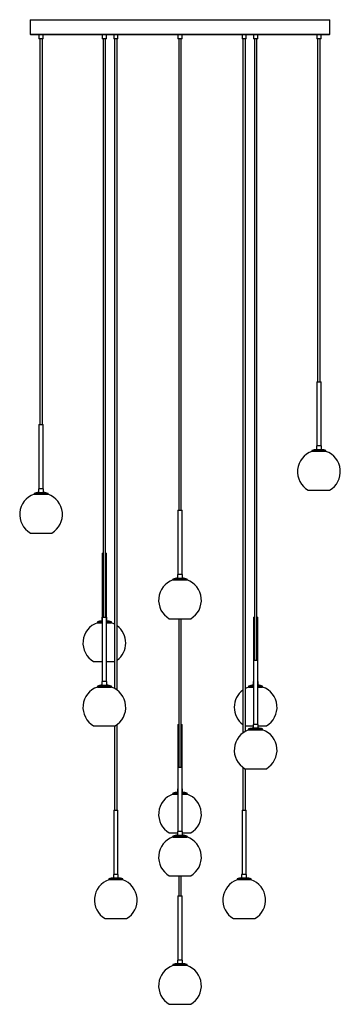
# Paper-space layout '_Posterior' of a CAD drawing. Header units: millimetres. Extents: x -375 to 375, y -2263 to 35.
import ezdxf

# ---------------------------------------------------------------- set-up
doc = ezdxf.new("R2010")
doc.units = ezdxf.units.MM

psp = doc.layouts.new('_Posterior')

# ---------------------------------------------------------------- linework, layer by layer
at = {"color": 7, "linetype": 'Continuous', "lineweight": 25}
for p, q in [((-350, 35), (-350, 1)), ((-350, 35), (350, 35)), ((350, 1), (350, 35)), ((349, 0), (-349, 0)), ((-329.7, 0), (-329.7, -10)), ((-319.7, -10), (-319.7, 0)), ((-181.8, 0), (-181.8, -10)), ((-171.8, -10), (-171.8, 0)), ((-155, 0), (-155, -10)), ((-145, -10), (-145, 0)), ((-5, 0), (-5, -10)), ((5, -10), (5, 0)), ((145, 0), (145, -10)), ((155, -10), (155, 0)), ((171.8, 0), (171.8, -10)), ((181.8, -10), (181.8, 0)), ((319.7, 0), (319.7, -10)), ((329.7, -10), (329.7, 0)), ((-319.7, -10), (-329.7, -10)), ((-327.7, -10), (-327.7, -910)), ((-321.7, -910), (-321.7, -10)), ((-171.8, -10), (-181.8, -10)), ((-179.8, -10), (-179.8, -1360)), ((-173.8, -1360), (-173.8, -10)), ((-145, -10), (-155, -10)), ((-153, -10), (-153, -1526)), ((-147, -1529.8), (-147, -10)), ((5, -10), (-5, -10)), ((-3, -10), (-3, -1110)), ((3, -1110), (3, -10)), ((155, -10), (145, -10)), ((147, -10), (147, -1629.8)), ((153, -1626), (153, -10)), ((181.8, -10), (171.8, -10)), ((173.8, -10), (173.8, -1460)), ((179.8, -1460), (179.8, -10)), ((329.7, -10), (319.7, -10)), ((321.7, -10), (321.7, -810)), ((327.7, -810), (327.7, -10)), ((319.7, -810), (319.7, -960)), ((319.7, -810), (329.7, -810)), ((329.7, -960), (329.7, -810)), ((-329.7, -910), (-329.7, -1060)), ((-329.7, -910), (-319.7, -910)), ((-319.7, -1060), (-319.7, -910)), ((318.9, -960), (318.9, -968.3)), ((330.6, -960), (318.9, -960)), ((330.6, -968.3), (330.6, -960)), ((308.4, -970.6), (308.4, -972.8)), ((308.4, -970.6), (341.1, -970.6)), ((341.1, -972.8), (308.4, -972.8)), ((318.9, -968.3), (330.6, -968.3)), ((341.1, -972.8), (341.1, -970.6)), ((-341.1, -1070.6), (-341.1, -1072.8)), ((-341.1, -1070.6), (-308.4, -1070.6)), ((-341.1, -1072.8), (-308.4, -1072.8)), ((-330.6, -1060), (-330.6, -1068.3)), ((-318.9, -1060), (-330.6, -1060)), ((-330.6, -1068.3), (-318.9, -1068.3)), ((-318.9, -1068.3), (-318.9, -1060)), ((-308.4, -1072.8), (-308.4, -1070.6)), ((299.7, -1063.3), (349.7, -1063.3)), ((-5, -1110), (-5, -1260)), ((-5, -1110), (5, -1110)), ((5, -1260), (5, -1110)), ((-349.7, -1163.3), (-299.7, -1163.3)), ((-181.8, -1210), (-181.8, -1510)), ((-181.8, -1210), (-179.8, -1210)), ((-173.8, -1210), (-171.8, -1210)), ((-171.8, -1510), (-171.8, -1210)), ((-5.9, -1260), (-5.9, -1268.3)), ((5.8, -1260), (-5.9, -1260)), ((5.8, -1268.3), (5.8, -1260)), ((-16.4, -1270.6), (-16.4, -1272.8)), ((-16.4, -1270.6), (16.4, -1270.6)), ((-16.4, -1272.8), (16.4, -1272.8)), ((-5.9, -1268.3), (5.8, -1268.3)), ((16.4, -1272.8), (16.4, -1270.6)), ((-193.1, -1370.6), (-193.1, -1372.8)), ((-193.1, -1370.6), (-181.8, -1370.6)), ((-193.1, -1372.8), (-181.8, -1372.8)), ((-182.6, -1360), (-182.6, -1368.3)), ((-182.6, -1360), (-170.9, -1360)), ((-182.6, -1368.3), (-181.8, -1368.3)), ((-171.8, -1368.3), (-170.9, -1368.3)), ((-171.8, -1370.6), (-160.4, -1370.6)), ((-171.8, -1372.8), (-160.4, -1372.8)), ((-170.9, -1368.3), (-170.9, -1360)), ((-160.4, -1372.8), (-160.4, -1370.6)), ((-25, -1363.3), (25, -1363.3)), ((-3, -1363.3), (-3, -1710)), ((3, -1710), (3, -1363.3)), ((171.8, -1360), (171.8, -1610)), ((171.8, -1360), (173.8, -1360)), ((179.8, -1360), (181.8, -1360)), ((181.8, -1610), (181.8, -1360)), ((-201.8, -1463.3), (-181.8, -1463.3)), ((-171.8, -1463.3), (-153, -1463.3)), ((171.8, -1460), (181.8, -1460)), ((-182.6, -1510), (-182.6, -1518.3)), ((-170.9, -1510), (-182.6, -1510)), ((-170.9, -1518.3), (-170.9, -1510)), ((170.9, -1510), (170.9, -1518.3)), ((171.8, -1510), (170.9, -1510)), ((182.6, -1510), (181.8, -1510)), ((182.6, -1518.3), (182.6, -1510)), ((-193.1, -1520.6), (-193.1, -1522.8)), ((-193.1, -1520.6), (-160.4, -1520.6)), ((-193.1, -1522.8), (-160.4, -1522.8)), ((-182.6, -1518.3), (-170.9, -1518.3)), ((-160.4, -1522.8), (-160.4, -1520.6)), ((160.4, -1520.6), (160.4, -1522.8)), ((160.4, -1520.6), (171.8, -1520.6)), ((160.4, -1522.8), (171.8, -1522.8)), ((170.9, -1518.3), (171.8, -1518.3)), ((181.8, -1518.3), (182.6, -1518.3)), ((181.8, -1520.6), (193.1, -1520.6)), ((181.8, -1522.8), (193.1, -1522.8)), ((193.1, -1522.8), (193.1, -1520.6)), ((-201.8, -1613.3), (-151.8, -1613.3)), ((-153, -1613.3), (-153, -1810)), ((-147, -1810), (-147, -1610.2)), ((-5, -1610), (-5, -1860)), ((-5, -1610), (-3, -1610)), ((3, -1610), (5, -1610)), ((5, -1860), (5, -1610)), ((153, -1613.3), (170.9, -1613.3)), ((160.4, -1620.6), (160.4, -1622.8)), ((160.4, -1620.6), (193.1, -1620.6)), ((160.4, -1622.8), (193.1, -1622.8)), ((170.9, -1610), (170.9, -1618.3)), ((182.6, -1610), (170.9, -1610)), ((170.9, -1618.3), (182.6, -1618.3)), ((182.6, -1618.3), (182.6, -1610)), ((182.6, -1613.3), (201.8, -1613.3)), ((193.1, -1622.8), (193.1, -1620.6)), ((-5, -1710), (5, -1710)), ((147, -1710.2), (147, -1810)), ((151.8, -1713.3), (201.8, -1713.3)), ((153, -1810), (153, -1713.3)), ((-5.9, -1760), (-5.9, -1768.3)), ((-5, -1760), (-5.9, -1760)), ((-5.9, -1768.3), (-5, -1768.3)), ((5.8, -1760), (5, -1760)), ((5, -1768.3), (5.8, -1768.3)), ((5.8, -1768.3), (5.8, -1760)), ((-16.4, -1770.6), (-16.4, -1772.8)), ((-16.4, -1770.6), (-5, -1770.6)), ((-16.4, -1772.8), (-5, -1772.8)), ((5, -1770.6), (16.4, -1770.6)), ((5, -1772.8), (16.4, -1772.8)), ((16.4, -1772.8), (16.4, -1770.6)), ((-155, -1810), (-155, -1960)), ((-155, -1810), (-145, -1810)), ((-145, -1960), (-145, -1810)), ((145, -1810), (145, -1960)), ((145, -1810), (155, -1810)), ((155, -1960), (155, -1810)), ((-5.9, -1860), (-5.9, -1868.3)), ((5.8, -1860), (-5.9, -1860)), ((5.8, -1868.3), (5.8, -1860)), ((-25, -1863.3), (-5.9, -1863.3)), ((-16.4, -1870.6), (-16.4, -1872.8)), ((-16.4, -1870.6), (16.4, -1870.6)), ((-16.4, -1872.8), (16.4, -1872.8)), ((-5.9, -1868.3), (5.8, -1868.3)), ((5.8, -1863.3), (25, -1863.3)), ((16.4, -1872.8), (16.4, -1870.6)), ((-166.4, -1970.6), (-166.4, -1972.8)), ((-166.4, -1970.6), (-133.6, -1970.6)), ((-133.6, -1972.8), (-166.4, -1972.8)), ((-155.8, -1960), (-155.8, -1968.3)), ((-144.2, -1960), (-155.8, -1960)), ((-155.8, -1968.3), (-144.2, -1968.3)), ((-144.2, -1968.3), (-144.2, -1960)), ((-133.6, -1972.8), (-133.6, -1970.6)), ((-25, -1963.3), (25, -1963.3)), ((-3, -1963.3), (-3, -2010)), ((3, -2010), (3, -1963.3)), ((133.6, -1970.6), (133.6, -1972.8)), ((133.6, -1970.6), (166.4, -1970.6)), ((166.4, -1972.8), (133.6, -1972.8)), ((144.1, -1968.3), (155.8, -1968.3)), ((144.1, -1960), (144.1, -1968.3)), ((155.8, -1960), (144.1, -1960)), ((155.8, -1968.3), (155.8, -1960)), ((166.4, -1972.8), (166.4, -1970.6)), ((-5, -2010), (-5, -2160)), ((-5, -2010), (5, -2010)), ((5, -2160), (5, -2010)), ((-175, -2063.3), (-125, -2063.3)), ((125, -2063.3), (175, -2063.3)), ((-5.9, -2160), (-5.9, -2168.3)), ((5.8, -2160), (-5.9, -2160)), ((5.8, -2168.3), (5.8, -2160)), ((-16.4, -2170.6), (-16.4, -2172.8)), ((-16.4, -2170.6), (16.4, -2170.6)), ((16.4, -2172.8), (-16.4, -2172.8)), ((-5.9, -2168.3), (5.8, -2168.3)), ((16.4, -2172.8), (16.4, -2170.6)), ((-25, -2263.3), (25, -2263.3))]:
    psp.add_line(p, q, dxfattribs=at)
at = {"color": 8, "linetype": 'Continuous', "lineweight": 25}
psp.add_line((-350, 1), (350, 1), dxfattribs=at)
at = {"color": 7, "linetype": 'Continuous', "lineweight": 25, "flags": 128}
for points in [[(-153, -1376), (-156.3, -1374.4), (-160.4, -1372.8)], [(160.4, -1522.8), (156.5, -1524.3), (153, -1526)]]:
    psp.add_lwpolyline(points, dxfattribs=at)
at = {"color": 7, "linetype": 'Continuous', "lineweight": 25}
for centre, radius, start, end in [((-349, 1), 1, 180, 270), ((349, 1), 1, 270, 360), ((324.7, -1020), 50, 109.108, 240), ((324.7, -1020), 52, 96.4594, 108.3463), ((324.7, -1020), 52, 71.6537, 83.5406), ((324.7, -1020), 50, 300, 70.892), ((-324.7, -1120), 50, 109.108, 240), ((-324.7, -1120), 52, 96.4594, 108.3463), ((-324.7, -1120), 52, 71.6537, 83.5406), ((-324.7, -1120), 50, 300, 70.892), ((0, -1320), 50, 109.108, 240), ((0, -1320), 52, 96.4594, 108.3463), ((0, -1320), 52, 71.6537, 83.5406), ((0, -1320), 50, 300, 70.892), ((-176.8, -1420), 50, 109.108, 240), ((-176.8, -1420), 52, 96.4594, 108.3463), ((-176.8, -1420), 52, 71.6537, 83.5406), ((-176.8, -1420), 50, 306.5507, 53.4493), ((-176.8, -1570), 50, 109.108, 240), ((-176.8, -1570), 52, 96.4594, 108.3463), ((-176.8, -1570), 52, 71.6537, 83.5406), ((-176.8, -1570), 50, 300, 70.892), ((176.8, -1570), 50, 126.5507, 233.4493), ((176.8, -1570), 52, 96.4594, 108.3463), ((176.8, -1570), 52, 71.6537, 83.5406), ((176.8, -1570), 50, 300, 70.892), ((176.8, -1670), 50, 109.108, 240), ((176.8, -1670), 52, 96.4594, 108.3463), ((176.8, -1670), 52, 71.6537, 83.5406), ((176.8, -1670), 50, 300, 70.892), ((0, -1820), 52, 96.4594, 108.3463), ((0, -1820), 52, 71.6537, 83.5406), ((0, -1820), 50, 109.108, 240), ((0, -1820), 50, 300, 70.892), ((0, -1920), 50, 109.108, 240), ((0, -1920), 52, 96.4594, 108.3463), ((0, -1920), 52, 71.6537, 83.5406), ((0, -1920), 50, 300, 70.892), ((-150, -2020), 50, 109.108, 240), ((-150, -2020), 52, 96.4594, 108.3463), ((-150, -2020), 52, 71.6537, 83.5406), ((-150, -2020), 50, 300, 70.892), ((150, -2020), 50, 109.108, 240), ((150, -2020), 52, 96.4594, 108.3463), ((150, -2020), 52, 71.6537, 83.5406), ((150, -2020), 50, 300, 70.892), ((0, -2220), 50, 109.108, 240), ((0, -2220), 52, 96.4594, 108.3463), ((0, -2220), 52, 71.6537, 83.5406), ((0, -2220), 50, 300, 70.892)]:
    psp.add_arc(centre, radius, start, end, dxfattribs=at)

doc.saveas('drawing.dxf')
